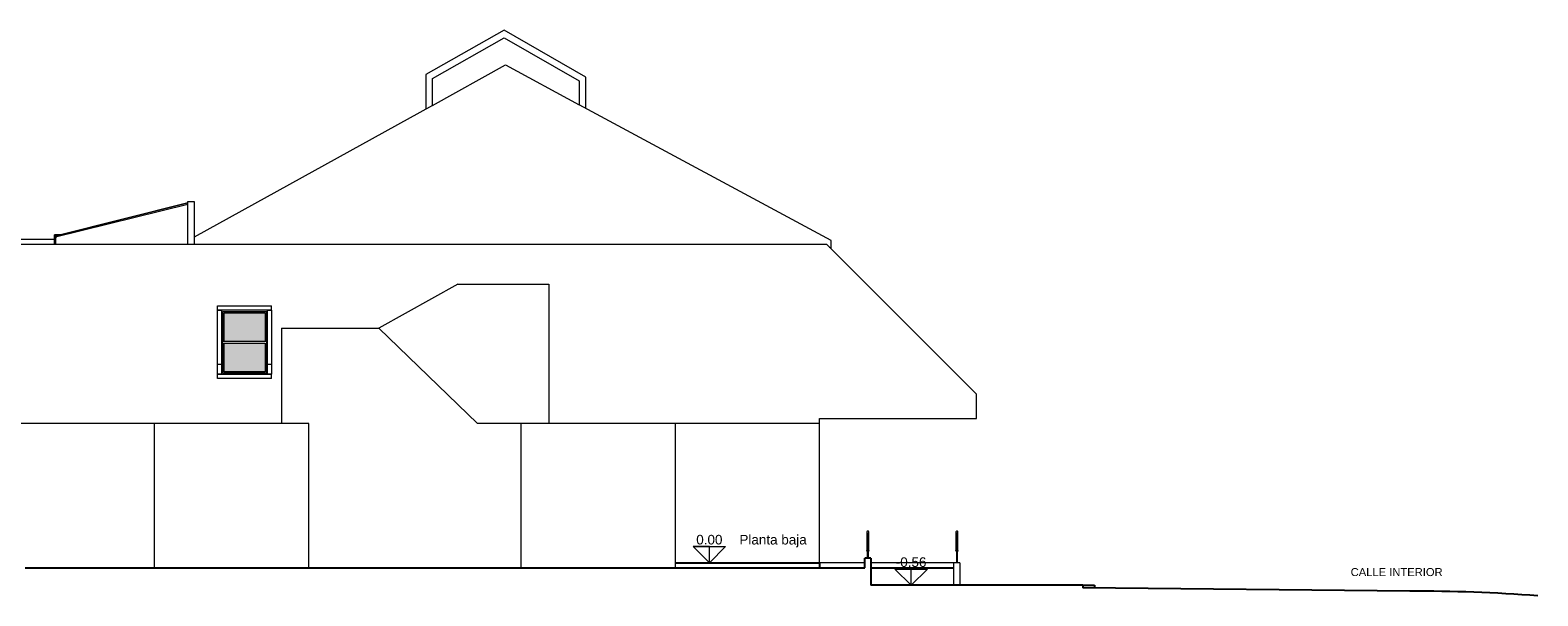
# Model space of a CAD drawing. Header units: metres. Extents: x -18231 to -17951, y 15132 to 15402.
# Tile 127 of 144: x -18020 to -17982, y 15322 to 15336. Entities that reach past the tile are written whole.
import ezdxf

# ---------------------------------------------------------------- set-up
doc = ezdxf.new("R2010")
doc.units = ezdxf.units.M
doc.layers.get('0').update_dxf_attribs({"color": 1})
for name, color, linetype, lineweight in [('A-FLOR', 192, 'Continuous', 25), ('A-FLOR-HRAL', 11, 'Continuous', 18), ('A-FLOR-LEVL', 51, 'Continuous', 18), ('A-GLAZ', 151, 'Continuous', 18), ('A-ROOF', 132, 'Continuous', 9), ('A-WALL', 113, 'Continuous', 9), ('ATRAS', 21, 'Continuous', 9), ('I-FURN', 30, 'Continuous', 18)]:
    doc.layers.add(name, color=color, linetype=linetype, lineweight=lineweight)
doc.layers.add('CORTADO', color=192, linetype='Continuous')
doc.layers.add('TEXTOS', color=1, linetype='Continuous')
doc.styles.add('Arial', font='arial.ttf', dxfattribs={"height": 120})
doc.styles.add('Romans', font='arial.ttf', dxfattribs={"height": 0.2})

# ---------------------------------------------------------------- blocks, each defined once
blk = doc.blocks.new('Tipo de barandal superior - Barandal superior_interno_-629040-Oeste')
at = {"layer": 'A-FLOR-HRAL'}
for p, q in [((13839, 1223), (13839, 773)), ((13889, 773), (13889, 1223))]:
    blk.add_line(p, q, dxfattribs=at)
at = {"layer": 'A-FLOR-HRAL', "flags": 128}
for points in [[(13889, 1223), (13888, 1229), (13886, 1235), (13882, 1240), (13877, 1244), (13871, 1247), (13864, 1248), (13858, 1247), (13852, 1244), (13846, 1240), (13843, 1235), (13840, 1229), (13839, 1223)], [(13839, 1223), (13840, 1216), (13843, 1210), (13846, 1205), (13852, 1201), (13858, 1198), (13864, 1198), (13871, 1198), (13877, 1201), (13882, 1205), (13886, 1210), (13888, 1216), (13889, 1223)], [(13849, 753), (13846, 755), (13843, 760), (13840, 766), (13839, 773)], [(13889, 773), (13888, 766), (13886, 760), (13882, 755), (13879, 753)]]:
    blk.add_lwpolyline(points, dxfattribs=at)
blk = doc.blocks.new('Tipo de barandal superior - Barandal superior_interno_-629100-Oeste')
at = {"layer": 'A-FLOR-HRAL'}
for p, q in [((11639, 1223), (11639, 773)), ((11689, 773), (11689, 1223))]:
    blk.add_line(p, q, dxfattribs=at)
at = {"layer": 'A-FLOR-HRAL', "flags": 128}
for points in [[(11689, 1223), (11688, 1229), (11686, 1235), (11682, 1240), (11677, 1244), (11671, 1247), (11664, 1248), (11658, 1247), (11652, 1244), (11646, 1240), (11643, 1235), (11640, 1229), (11639, 1223)], [(11639, 1223), (11640, 1216), (11643, 1210), (11646, 1205), (11652, 1201), (11658, 1198), (11664, 1198), (11671, 1198), (11677, 1201), (11682, 1205), (11686, 1210), (11688, 1216), (11689, 1223)], [(11649, 753), (11646, 755), (11643, 760), (11640, 766), (11639, 773)], [(11689, 773), (11688, 766), (11686, 760), (11682, 755), (11679, 753)]]:
    blk.add_lwpolyline(points, dxfattribs=at)
blk = doc.blocks.new('Ventana de guillotina de 2 hojas - 1500x 1600mm 4-612031-Norte')
at = {"layer": 'A-GLAZ'}
for p, q in [((-18872, 6208), (-17785, 6208)), ((-18872, 4672), (-18872, 6208)), ((-18840, 6176), (-17817, 6176)), ((-18840, 5462), (-18840, 6176)), ((-17817, 6176), (-17817, 5462)), ((-17785, 6208), (-17785, 4672)), ((-17785, 5462), (-18872, 5462)), ((-18840, 5418), (-17817, 5418)), ((-18840, 4704), (-18840, 5418)), ((-17817, 5418), (-17817, 4704)), ((-17785, 4672), (-18872, 4672)), ((-17817, 4704), (-18840, 4704))]:
    blk.add_line(p, q, dxfattribs=at)
blk = doc.blocks.new('Aberturas1 - Aberturas-490163-Norte')
at = {"layer": 'I-FURN'}
for p, q in [((-19003, 6345), (-17658, 6345)), ((-19003, 6240), (-19003, 6345)), ((-17658, 6240), (-19003, 6240)), ((-19003, 4890), (-19003, 6240)), ((-19003, 6240), (-18903, 6240)), ((-18903, 6240), (-18903, 4890)), ((-17758, 4890), (-17758, 6240)), ((-17758, 6240), (-17658, 6240)), ((-17658, 6240), (-17658, 6345)), ((-17658, 6240), (-17658, 4890)), ((-19003, 4640), (-19003, 4890)), ((-19003, 4890), (-18903, 4890)), ((-18903, 4890), (-18903, 4640)), ((-17758, 4640), (-17758, 4890)), ((-17758, 4890), (-17658, 4890)), ((-17658, 4890), (-17658, 4640)), ((-18903, 4640), (-19003, 4640)), ((-19003, 4640), (-18903, 4640)), ((-19003, 4540), (-19003, 4640)), ((-18903, 4540), (-19003, 4540)), ((-18903, 4640), (-17758, 4640)), ((-17758, 4540), (-18903, 4540)), ((-17658, 4640), (-17758, 4640)), ((-17758, 4640), (-17658, 4640)), ((-17658, 4540), (-17758, 4540)), ((-17658, 4540), (-17658, 4640))]:
    blk.add_line(p, q, dxfattribs=at)
blk = doc.blocks.new('Nivel - Extremo de nivel-1605-Norte')
at = {"layer": 'A-FLOR-LEVL'}
for p, q in [((21596, 402), (22000, 0)), ((21596, 402), (22404, 402)), ((22000, 402), (21596, 402)), ((21596, 402), (22000, 0)), ((22000, 402), (21596, 402)), ((21596, 402), (22000, 0)), ((22404, 402), (22000, 0)), ((22000, 0), (22000, 402)), ((22000, 0), (22000, 402)), ((22000, 0), (22000, 402))]:
    blk.add_line(p, q, dxfattribs=at)

msp = doc.modelspace()

# ---------------------------------------------------------------- hatches: boundary and pattern name
at = {"layer": 'A-FLOR-HRAL', "true_color": 0xc7c8ca, "transparency": 33554483}
h = msp.add_hatch(color=9, dxfattribs=at)
h.dxf.hatch_style = 1
h.paths.add_polyline_path([(-18015.21, 15329.362), (-18015.21, 15328.646), (-18014.185, 15328.646), (-18014.185, 15329.362)])
h.paths.add_polyline_path([(-18014.185, 15327.886), (-18014.185, 15328.602), (-18015.21, 15328.602), (-18015.21, 15327.886)])

# ---------------------------------------------------------------- linework, layer by layer
msp.add_line((-17999.051, 15323.113), (-17999.051, 15322.985))
at = {"layer": 'A-FLOR'}
for p, q in [((-18003.933, 15323.108), (-18000.332, 15323.108)), ((-18000.332, 15323.108), (-18000.332, 15322.985)), ((-17999.051, 15322.985), (-17997.002, 15322.985)), ((-17993.754, 15322.556), (-17993.462, 15322.555)), ((-17993.462, 15322.555), (-17993.462, 15322.483)), ((-17993.459, 15322.483), (-17993.459, 15322.555))]:
    msp.add_line(p, q, dxfattribs=at)
at = {"layer": 'A-FLOR-HRAL'}
for p, q in [((-17999.143, 15323.86), (-17999.143, 15323.231)), ((-17999.138, 15323.676), (-17999.138, 15323.659)), ((-17999.118, 15323.659), (-17999.118, 15323.676)), ((-17999.113, 15323.231), (-17999.113, 15323.86)), ((-17996.916, 15323.86), (-17996.916, 15323.108)), ((-17996.911, 15323.675), (-17996.911, 15323.658)), ((-17996.891, 15323.658), (-17996.891, 15323.675)), ((-17996.886, 15323.108), (-17996.886, 15323.86)), ((-17999.138, 15323.471), (-17999.138, 15323.454)), ((-17999.138, 15323.266), (-17999.138, 15323.249)), ((-17999.118, 15323.454), (-17999.118, 15323.471)), ((-17999.118, 15323.249), (-17999.118, 15323.266)), ((-17996.911, 15323.47), (-17996.911, 15323.453)), ((-17996.911, 15323.265), (-17996.911, 15323.249)), ((-17996.891, 15323.453), (-17996.891, 15323.47)), ((-17996.891, 15323.249), (-17996.891, 15323.265))]:
    msp.add_line(p, q, dxfattribs=at)
at = {"layer": 'A-FLOR-HRAL', "flags": 128}
for points in [[(-17999.118, 15323.676), (-17999.118, 15323.678), (-17999.119, 15323.681), (-17999.121, 15323.683), (-17999.123, 15323.685), (-17999.125, 15323.686), (-17999.128, 15323.686), (-17999.131, 15323.686), (-17999.133, 15323.685), (-17999.135, 15323.683), (-17999.137, 15323.681), (-17999.138, 15323.678), (-17999.138, 15323.676)], [(-17999.138, 15323.676), (-17999.138, 15323.673), (-17999.137, 15323.671), (-17999.135, 15323.668), (-17999.133, 15323.667), (-17999.131, 15323.666), (-17999.128, 15323.665), (-17999.125, 15323.666), (-17999.123, 15323.667), (-17999.121, 15323.668), (-17999.119, 15323.671), (-17999.118, 15323.673), (-17999.118, 15323.676)], [(-17996.891, 15323.675), (-17996.891, 15323.678), (-17996.892, 15323.68), (-17996.894, 15323.682), (-17996.896, 15323.684), (-17996.898, 15323.685), (-17996.901, 15323.685), (-17996.904, 15323.685), (-17996.906, 15323.684), (-17996.908, 15323.682), (-17996.91, 15323.68), (-17996.911, 15323.678), (-17996.911, 15323.675)], [(-17996.911, 15323.675), (-17996.911, 15323.673), (-17996.91, 15323.67), (-17996.908, 15323.668), (-17996.906, 15323.666), (-17996.904, 15323.665), (-17996.901, 15323.665), (-17996.898, 15323.665), (-17996.896, 15323.666), (-17996.894, 15323.668), (-17996.892, 15323.67), (-17996.891, 15323.673), (-17996.891, 15323.675)], [(-17999.118, 15323.471), (-17999.118, 15323.473), (-17999.119, 15323.476), (-17999.121, 15323.478), (-17999.123, 15323.48), (-17999.125, 15323.481), (-17999.128, 15323.481), (-17999.131, 15323.481), (-17999.133, 15323.48), (-17999.135, 15323.478), (-17999.137, 15323.476), (-17999.138, 15323.473), (-17999.138, 15323.471)], [(-17999.138, 15323.471), (-17999.138, 15323.468), (-17999.137, 15323.466), (-17999.135, 15323.463), (-17999.133, 15323.462), (-17999.131, 15323.461), (-17999.128, 15323.46), (-17999.125, 15323.461), (-17999.123, 15323.462), (-17999.121, 15323.463), (-17999.119, 15323.466), (-17999.118, 15323.468), (-17999.118, 15323.471)], [(-17999.118, 15323.266), (-17999.118, 15323.268), (-17999.119, 15323.271), (-17999.121, 15323.273), (-17999.123, 15323.275), (-17999.125, 15323.276), (-17999.128, 15323.276), (-17999.131, 15323.276), (-17999.133, 15323.275), (-17999.135, 15323.273), (-17999.137, 15323.271), (-17999.138, 15323.268), (-17999.138, 15323.266)], [(-17999.138, 15323.266), (-17999.138, 15323.263), (-17999.137, 15323.261), (-17999.135, 15323.259), (-17999.133, 15323.257), (-17999.131, 15323.256), (-17999.128, 15323.256), (-17999.125, 15323.256), (-17999.123, 15323.257), (-17999.121, 15323.259), (-17999.119, 15323.261), (-17999.118, 15323.263), (-17999.118, 15323.266)], [(-17996.891, 15323.47), (-17996.891, 15323.473), (-17996.892, 15323.475), (-17996.894, 15323.478), (-17996.896, 15323.479), (-17996.898, 15323.48), (-17996.901, 15323.481), (-17996.904, 15323.48), (-17996.906, 15323.479), (-17996.908, 15323.478), (-17996.91, 15323.475), (-17996.911, 15323.473), (-17996.911, 15323.47)], [(-17996.911, 15323.47), (-17996.911, 15323.468), (-17996.91, 15323.465), (-17996.908, 15323.463), (-17996.906, 15323.461), (-17996.904, 15323.46), (-17996.901, 15323.46), (-17996.898, 15323.46), (-17996.896, 15323.461), (-17996.894, 15323.463), (-17996.892, 15323.465), (-17996.891, 15323.468), (-17996.891, 15323.47)], [(-17996.891, 15323.265), (-17996.891, 15323.268), (-17996.892, 15323.271), (-17996.894, 15323.273), (-17996.896, 15323.274), (-17996.898, 15323.275), (-17996.901, 15323.276), (-17996.904, 15323.275), (-17996.906, 15323.274), (-17996.908, 15323.273), (-17996.91, 15323.271), (-17996.911, 15323.268), (-17996.911, 15323.265)], [(-17996.911, 15323.265), (-17996.911, 15323.263), (-17996.91, 15323.26), (-17996.908, 15323.258), (-17996.906, 15323.256), (-17996.904, 15323.255), (-17996.901, 15323.255), (-17996.898, 15323.255), (-17996.896, 15323.256), (-17996.894, 15323.258), (-17996.892, 15323.26), (-17996.891, 15323.263), (-17996.891, 15323.265)]]:
    msp.add_lwpolyline(points, dxfattribs=at)
at = {"layer": 'A-ROOF'}
msp.add_line((-18015.958, 15331.089), (-18015.947, 15331.094), dxfattribs=at)
at = {"layer": 'A-WALL'}
for p, q in [((-18019.442, 15331.192), (-18025.313, 15331.192)), ((-18000.155, 15331.07), (-18025.313, 15331.07)), ((-17999.841, 15330.755), (-18000.155, 15331.07)), ((-17996.41, 15327.324), (-17999.841, 15330.755)), ((-17996.41, 15326.722), (-17996.41, 15327.324)), ((-18000.332, 15326.722), (-17996.41, 15326.722)), ((-18000.332, 15323.113), (-18000.332, 15326.722)), ((-18016.957, 15326.592), (-18023.673, 15326.592)), ((-18000.332, 15326.592), (-18003.933, 15326.592)), ((-17999.205, 15323.113), (-18000.332, 15323.113)), ((-17996.828, 15323.113), (-17999.051, 15323.113)), ((-17996.981, 15322.555), (-17996.981, 15323.108)), ((-17996.828, 15323.108), (-17996.981, 15323.108)), ((-17996.828, 15323.113), (-17996.828, 15322.555))]:
    msp.add_line(p, q, dxfattribs=at)
at = {"layer": 'ATRAS'}
for p, q in [((-18008.214, 15336.422), (-18010.167, 15335.313)), ((-18006.171, 15335.247), (-18008.214, 15336.422)), ((-18010.003, 15335.218), (-18008.215, 15336.233)), ((-18008.215, 15336.233), (-18006.335, 15335.153)), ((-18010.167, 15335.313), (-18010.167, 15334.451)), ((-18010.003, 15334.543), (-18008.18, 15335.555)), ((-18008.18, 15335.555), (-18006.335, 15334.558)), ((-18010.003, 15334.542), (-18010.003, 15335.218)), ((-18006.335, 15335.153), (-18006.335, 15334.557)), ((-18006.171, 15334.482), (-18006.171, 15335.247)), ((-18010.003, 15334.539), (-18015.958, 15331.253)), ((-18000.045, 15331.163), (-18006.335, 15334.557)), ((-18016.111, 15332.099), (-18019.442, 15331.269)), ((-18016.111, 15332.068), (-18019.416, 15331.253)), ((-18016.111, 15332.107), (-18019.365, 15331.293)), ((-18016.111, 15331.07), (-18016.111, 15332.138)), ((-18016.111, 15332.138), (-18015.958, 15332.138)), ((-18015.958, 15332.138), (-18015.958, 15331.07)), ((-18019.442, 15331.07), (-18019.442, 15331.311)), ((-18019.291, 15331.311), (-18019.442, 15331.311)), ((-18019.442, 15331.284), (-18019.381, 15331.284)), ((-18019.442, 15331.26), (-18019.388, 15331.26)), ((-18019.416, 15331.253), (-18019.416, 15331.07)), ((-18019.365, 15331.293), (-18019.365, 15331.288)), ((-18000.045, 15330.976), (-18000.045, 15331.163)), ((-18000.082, 15330.997), (-18000.045, 15330.976))]:
    msp.add_line(p, q, dxfattribs=at)
at = {"layer": 'CORTADO'}
for p, q in [((-17999.205, 15322.985), (-17999.205, 15323.231)), ((-17999.051, 15323.231), (-17999.205, 15323.231)), ((-17999.051, 15323.231), (-17999.051, 15322.555)), ((-18020.179, 15322.985), (-18016.957, 15322.985)), ((-18016.957, 15322.983), (-18000.332, 15322.985)), ((-18000.332, 15322.985), (-17999.205, 15322.985)), ((-18000.332, 15322.985), (-17999.205, 15322.985)), ((-17993.754, 15322.556), (-17999.051, 15322.556)), ((-17993.754, 15322.556), (-17998.093, 15322.556)), ((-17993.754, 15322.556), (-17993.754, 15322.486)), ((-17985.59, 15322.407), (-17993.754, 15322.486))]:
    msp.add_line(p, q, dxfattribs=at)
msp.add_arc((-17985.59, 15279.88), 42.527, 85.686, 90, dxfattribs=at)
at = {"layer": 'I-FURN'}
for p, q in [((-18009.369, 15330.076), (-18011.347, 15328.979)), ((-18009.369, 15330.076), (-18007.095, 15330.076)), ((-18007.095, 15330.076), (-18007.095, 15329.768)), ((-18007.095, 15329.768), (-18007.095, 15326.592)), ((-18013.775, 15328.979), (-18011.347, 15328.979)), ((-18013.775, 15328.979), (-18013.775, 15328.672)), ((-18008.875, 15326.592), (-18011.347, 15328.979)), ((-18013.775, 15328.672), (-18013.775, 15326.592)), ((-18016.957, 15326.592), (-18016.957, 15322.983)), ((-18013.094, 15326.592), (-18016.957, 15326.592)), ((-18013.094, 15322.983), (-18013.094, 15326.592)), ((-18007.796, 15326.592), (-18008.875, 15326.592))]:
    msp.add_line(p, q, dxfattribs=at)
msp.add_lwpolyline([(-18003.933, 15322.983), (-18003.933, 15326.592), (-18007.796, 15326.592), (-18007.796, 15322.983)], dxfattribs=at)

# ---------------------------------------------------------------- block references
at = {"layer": 'A-FLOR-HRAL', "xscale": 0.001024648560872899, "yscale": 0.001024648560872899, "zscale": 0.001024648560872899}
for name, p in [('Tipo de barandal superior - Barandal superior_interno_-629100-Oeste', (-18011.08, 15322.628)), ('Tipo de barandal superior - Barandal superior_interno_-629040-Oeste', (-18011.107, 15322.627))]:
    msp.add_blockref(name, p, dxfattribs=at)
at = {"layer": 'A-FLOR-LEVL'}
for p, xscale, yscale, zscale in [((-18025.142, 15323.113), 0.001002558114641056, 0.001002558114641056, 0.001002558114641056), ((-18020.102, 15322.552), 0.001002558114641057, 0.001002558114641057, 0.001002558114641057)]:
    msp.add_blockref('Nivel - Extremo de nivel-1605-Norte', p, dxfattribs=dict(at, xscale=xscale, yscale=yscale, zscale=zscale))
at = {"layer": 'A-GLAZ', "xscale": 0.001002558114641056, "yscale": 0.001002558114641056, "zscale": 0.001002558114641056}
msp.add_blockref('Ventana de guillotina de 2 hojas - 1500x 1600mm 4-612031-Norte', (-17996.322, 15323.17), dxfattribs=at)
at = {"layer": 'I-FURN', "xscale": 0.001002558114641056, "yscale": 0.001002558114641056, "zscale": 0.001002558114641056}
msp.add_blockref('Aberturas1 - Aberturas-490163-Norte', (-17996.322, 15323.17), dxfattribs=at)

# ---------------------------------------------------------------- texts
at = {"layer": 'TEXTOS', "attachment_point": 1, "style": 'Arial'}
for s, insert, char_height, width in [('0.00', (-18003.414, 15323.811), 0.2406, 0.78766), ('Planta baja', (-18002.336, 15323.811), 0.24061, 1.93874), ('-0.56', (-17998.43, 15323.25), 0.2406, 0.9243)]:
    msp.add_mtext(s, dxfattribs=dict(at, insert=insert, char_height=char_height, width=width))
at = {"layer": 'TEXTOS', "insert": (-17984.769, 15322.981), "char_height": 0.2, "attachment_point": 3, "style": 'Romans'}
msp.add_mtext_dynamic_manual_height_columns('CALLE INTERIOR', width=5.30139, gutter_width=0.5, heights=[0], dxfattribs=at)

doc.saveas('drawing.dxf')
